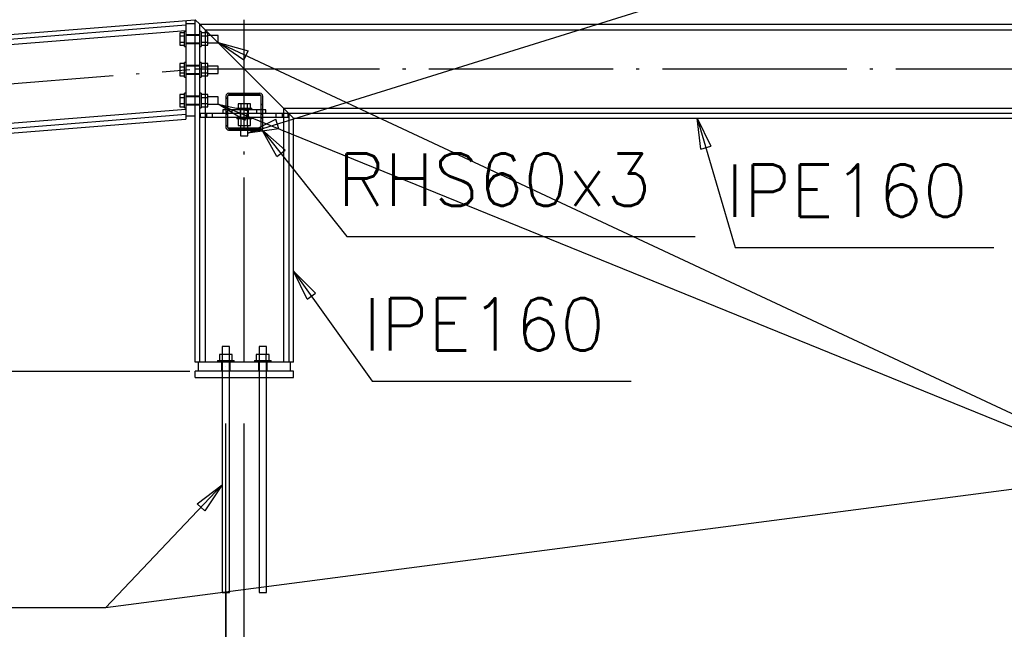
# Paper-space layout '450x700' of a CAD drawing. Header units: millimetres. Extents: x 0 to 420, y 0 to 695.
# Tile 49 of 86: x 199 to 231, y 314 to 334. Entities that reach past the tile are written whole.
import ezdxf

# ---------------------------------------------------------------- set-up
doc = ezdxf.new("R2010")
doc.units = ezdxf.units.MM
doc.linetypes.add('ACAD_ISO02W100', pattern=[15, 12, -3])
doc.linetypes.add('ACAD_ISO04W100', pattern=[30, 24, -3, 0, -3])
doc.layers.get('0').update_dxf_attribs({"linetype": 'CONTINUOUS'})
doc.layers.add('AS_DIM_ON', color=7, linetype='CONTINUOUS')
doc.layers.add('AS_INS_ON', color=7, linetype='CONTINUOUS')
doc.styles.add('Simplex.shx', font='simplex.shx', dxfattribs={"height": 2})

psp = doc.layouts.new('450x700')

# ---------------------------------------------------------------- hatches: boundary and pattern name
h = psp.add_hatch()
h.set_pattern_fill('ANSI31', color=256, scale=0.1, style=0)
h.set_pattern_definition([(45, (237.16074, 342.5165), (-0.2245064, 0.2245064), [])])
h.paths.add_polyline_path([(207.12, 331.757), (206.1, 331.757, 0.414214), (206.01, 331.667), (206.01, 330.647, 0.414214), (206.1, 330.557), (207.12, 330.557, 0.414214), (207.21, 330.647), (207.21, 331.667, 0.414214)], flags=0)
h.paths.add_polyline_path([(206.13, 331.697), (207.09, 331.697, -0.414214), (207.15, 331.637), (207.15, 330.677, -0.414214), (207.09, 330.617), (206.13, 330.617, -0.414214), (206.07, 330.677), (206.07, 331.637, -0.414214)], flags=0)

# ---------------------------------------------------------------- linework, layer by layer
at = {"color": 7}
for p, q in [((206.73, 330.462), (238.933, 340.503)), ((205.76, 333.405), (238.775, 317.978)), ((205.76, 331.405), (238.775, 317.978)), ((232.69, 319.016), (202.091, 315.019))]:
    psp.add_line(p, q, dxfattribs=at)
at = {"linetype": 'Continuous', "ltscale": 0.25}
for p, q in [((185.073, 332.555), (205.01, 334.149)), ((204.71, 334.125), (204.71, 333.977)), ((205.01, 334.149), (205.158, 334.001)), ((205.01, 334.015), (205.01, 334.149)), ((105.476, 326.041), (204.71, 333.977)), ((154.496, 329.78), (204.71, 333.796)), ((205.01, 334.015), (204.71, 334.015)), ((204.71, 333.977), (204.71, 331.063)), ((205.01, 331.025), (205.01, 334.015)), ((205.158, 334.001), (205.21, 333.948)), ((205.158, 323.016), (205.158, 334.001)), ((205.158, 334.001), (234.862, 334.001)), ((205.21, 333.948), (205.338, 333.821)), ((205.338, 333.821), (205.519, 333.64)), ((205.338, 333.821), (205.338, 333.72)), ((205.338, 333.821), (234.682, 333.821)), ((204.66, 333.72), (204.51, 333.72)), ((204.51, 333.72), (204.51, 333.62)), ((204.51, 333.62), (204.66, 333.62)), ((204.51, 333.62), (204.51, 333.42)), ((204.71, 333.76), (204.66, 333.76)), ((204.66, 333.755), (204.66, 333.76)), ((204.66, 333.742), (204.66, 333.755)), ((204.66, 333.72), (204.66, 333.742)), ((204.66, 333.69), (204.66, 333.72)), ((204.66, 333.653), (204.66, 333.69)), ((204.66, 333.612), (204.66, 333.653)), ((204.66, 333.567), (204.66, 333.612)), ((204.66, 333.52), (204.66, 333.567)), ((204.66, 333.473), (204.66, 333.52)), ((204.66, 333.428), (204.66, 333.473)), ((205.208, 333.76), (205.158, 333.76)), ((205.208, 333.76), (205.208, 333.755)), ((205.208, 333.755), (205.208, 333.742)), ((205.208, 333.742), (205.208, 333.72)), ((205.424, 333.72), (205.208, 333.72)), ((205.208, 333.72), (205.208, 333.69)), ((205.208, 333.69), (205.208, 333.653)), ((205.208, 333.653), (205.208, 333.612)), ((205.208, 333.62), (205.424, 333.62)), ((205.208, 333.612), (205.208, 333.567)), ((205.208, 333.567), (205.208, 333.52)), ((205.208, 333.52), (205.208, 333.473)), ((205.208, 333.473), (205.208, 333.428)), ((205.424, 333.62), (205.424, 333.72)), ((205.76, 333.64), (205.424, 333.64)), ((205.424, 333.42), (205.424, 333.62)), ((205.76, 333.631), (205.76, 333.64)), ((205.76, 333.605), (205.76, 333.631)), ((205.76, 333.566), (205.76, 333.605)), ((205.76, 333.52), (205.76, 333.566)), ((205.76, 333.474), (205.76, 333.52)), ((205.76, 333.435), (205.76, 333.474)), ((204.51, 333.42), (204.66, 333.42)), ((204.51, 333.42), (204.51, 333.32)), ((204.51, 333.32), (204.66, 333.32)), ((204.66, 333.387), (204.66, 333.428)), ((204.66, 333.35), (204.66, 333.387)), ((204.66, 333.32), (204.66, 333.35)), ((204.66, 333.298), (204.66, 333.32)), ((204.66, 333.285), (204.66, 333.298)), ((204.66, 333.28), (204.66, 333.285)), ((204.66, 333.28), (204.71, 333.28)), ((205.158, 333.28), (205.208, 333.28)), ((205.208, 333.428), (205.208, 333.387)), ((205.208, 333.42), (205.424, 333.42)), ((205.208, 333.387), (205.208, 333.35)), ((205.208, 333.35), (205.208, 333.32)), ((205.208, 333.32), (205.424, 333.32)), ((205.208, 333.32), (205.208, 333.298)), ((205.208, 333.298), (205.208, 333.285)), ((205.208, 333.285), (205.208, 333.28)), ((205.338, 333.32), (205.338, 332.72)), ((205.424, 333.32), (205.424, 333.42)), ((205.424, 333.4), (205.76, 333.4)), ((205.759, 333.4), (207.882, 331.277)), ((205.76, 333.409), (205.76, 333.435)), ((205.76, 333.4), (205.76, 333.409)), ((204.66, 332.72), (204.51, 332.72)), ((204.51, 332.72), (204.51, 332.62)), ((204.51, 332.62), (204.66, 332.62)), ((204.51, 332.62), (204.51, 332.42)), ((204.71, 332.76), (204.66, 332.76)), ((204.66, 332.755), (204.66, 332.76)), ((204.66, 332.742), (204.66, 332.755)), ((204.66, 332.72), (204.66, 332.742)), ((204.66, 332.69), (204.66, 332.72)), ((204.66, 332.653), (204.66, 332.69)), ((204.66, 332.612), (204.66, 332.653)), ((204.66, 332.567), (204.66, 332.612)), ((204.66, 332.52), (204.66, 332.567)), ((204.66, 332.473), (204.66, 332.52)), ((205.208, 332.76), (205.158, 332.76)), ((205.208, 332.76), (205.208, 332.755)), ((205.208, 332.755), (205.208, 332.742)), ((205.208, 332.742), (205.208, 332.72)), ((205.424, 332.72), (205.208, 332.72)), ((205.208, 332.72), (205.208, 332.69)), ((205.208, 332.69), (205.208, 332.653)), ((205.208, 332.653), (205.208, 332.612)), ((205.208, 332.62), (205.424, 332.62)), ((205.208, 332.612), (205.208, 332.567)), ((205.208, 332.567), (205.208, 332.52)), ((205.208, 332.52), (205.208, 332.473)), ((205.424, 332.62), (205.424, 332.72)), ((205.76, 332.64), (205.424, 332.64)), ((205.424, 332.42), (205.424, 332.62)), ((205.76, 332.631), (205.76, 332.64)), ((205.76, 332.605), (205.76, 332.631)), ((205.76, 332.566), (205.76, 332.605)), ((205.76, 332.52), (205.76, 332.566)), ((205.76, 332.474), (205.76, 332.52)), ((204.51, 332.42), (204.66, 332.42)), ((204.51, 332.42), (204.51, 332.32)), ((204.51, 332.32), (204.66, 332.32)), ((204.66, 332.428), (204.66, 332.473)), ((204.66, 332.387), (204.66, 332.428)), ((204.66, 332.35), (204.66, 332.387)), ((204.66, 332.32), (204.66, 332.35)), ((204.66, 332.298), (204.66, 332.32)), ((204.66, 332.285), (204.66, 332.298)), ((204.66, 332.28), (204.66, 332.285)), ((204.66, 332.28), (204.71, 332.28)), ((205.158, 332.28), (205.208, 332.28)), ((205.208, 332.473), (205.208, 332.428)), ((205.208, 332.428), (205.208, 332.387)), ((205.208, 332.42), (205.424, 332.42)), ((205.208, 332.387), (205.208, 332.35)), ((205.208, 332.35), (205.208, 332.32)), ((205.208, 332.32), (205.424, 332.32)), ((205.208, 332.32), (205.208, 332.298)), ((205.208, 332.298), (205.208, 332.285)), ((205.208, 332.285), (205.208, 332.28)), ((205.338, 332.32), (205.338, 331.72)), ((205.424, 332.32), (205.424, 332.42)), ((205.424, 332.4), (205.76, 332.4)), ((205.76, 332.435), (205.76, 332.474)), ((205.76, 332.409), (205.76, 332.435)), ((205.76, 332.4), (205.76, 332.409)), ((204.66, 331.72), (204.51, 331.72)), ((204.51, 331.72), (204.51, 331.62)), ((204.51, 331.62), (204.66, 331.62)), ((204.51, 331.62), (204.51, 331.42)), ((204.71, 331.76), (204.66, 331.76)), ((204.66, 331.755), (204.66, 331.76)), ((204.66, 331.742), (204.66, 331.755)), ((204.66, 331.72), (204.66, 331.742)), ((204.66, 331.69), (204.66, 331.72)), ((204.66, 331.653), (204.66, 331.69)), ((204.66, 331.612), (204.66, 331.653)), ((204.66, 331.567), (204.66, 331.612)), ((204.66, 331.52), (204.66, 331.567)), ((205.208, 331.76), (205.158, 331.76)), ((205.208, 331.76), (205.208, 331.755)), ((205.208, 331.755), (205.208, 331.742)), ((205.208, 331.742), (205.208, 331.72)), ((205.424, 331.72), (205.208, 331.72)), ((205.208, 331.72), (205.208, 331.69)), ((205.208, 331.69), (205.208, 331.653)), ((205.208, 331.653), (205.208, 331.612)), ((205.208, 331.62), (205.424, 331.62)), ((205.208, 331.612), (205.208, 331.567)), ((205.208, 331.567), (205.208, 331.52)), ((205.424, 331.62), (205.424, 331.72)), ((205.76, 331.64), (205.424, 331.64)), ((205.424, 331.42), (205.424, 331.62)), ((205.76, 331.631), (205.76, 331.64)), ((205.76, 331.605), (205.76, 331.631)), ((205.76, 331.566), (205.76, 331.605)), ((205.76, 331.52), (205.76, 331.566)), ((206.01, 331.667), (206.01, 330.647)), ((206.07, 330.677), (206.07, 331.637)), ((206.1, 331.757), (207.12, 331.757)), ((206.13, 331.697), (207.09, 331.697)), ((207.15, 331.637), (207.15, 330.677)), ((207.21, 330.647), (207.21, 331.667)), ((154.699, 327.245), (204.71, 331.244)), ((204.51, 331.42), (204.66, 331.42)), ((204.51, 331.42), (204.51, 331.32)), ((204.51, 331.32), (204.66, 331.32)), ((204.66, 331.473), (204.66, 331.52)), ((204.66, 331.428), (204.66, 331.473)), ((204.66, 331.387), (204.66, 331.428)), ((204.66, 331.35), (204.66, 331.387)), ((204.66, 331.32), (204.66, 331.35)), ((204.66, 331.298), (204.66, 331.32)), ((204.66, 331.285), (204.66, 331.298)), ((204.66, 331.28), (204.66, 331.285)), ((204.66, 331.28), (204.71, 331.28)), ((205.158, 331.28), (205.208, 331.28)), ((205.208, 331.52), (205.208, 331.473)), ((205.208, 331.473), (205.208, 331.428)), ((205.208, 331.428), (205.208, 331.387)), ((205.208, 331.42), (205.424, 331.42)), ((205.208, 331.387), (205.208, 331.35)), ((205.208, 331.35), (205.208, 331.32)), ((205.208, 331.32), (205.424, 331.32)), ((205.208, 331.32), (205.208, 331.298)), ((205.208, 331.298), (205.208, 331.285)), ((205.208, 331.285), (205.208, 331.28)), ((205.338, 331.32), (205.338, 331.097)), ((205.424, 331.32), (205.424, 331.42)), ((205.424, 331.4), (205.76, 331.4)), ((205.76, 331.474), (205.76, 331.52)), ((205.76, 331.435), (205.76, 331.474)), ((205.76, 331.409), (205.76, 331.435)), ((205.76, 331.4), (205.76, 331.409)), ((206.01, 331.217), (205.91, 331.217)), ((205.91, 331.217), (205.91, 331.097)), ((207.15, 331.217), (206.07, 331.217)), ((207.31, 331.217), (207.21, 331.217)), ((207.31, 331.097), (207.31, 331.217)), ((207.882, 331.277), (208.009, 331.15)), ((207.882, 331.277), (207.882, 331.097)), ((207.882, 331.277), (232.138, 331.277)), ((204.71, 331.063), (108.38, 323.36)), ((108.528, 323.223), (204.71, 330.915)), ((204.71, 331.063), (204.71, 330.915)), ((204.71, 331.025), (205.01, 331.025)), ((205.01, 323.016), (205.01, 331.025)), ((205.578, 331.097), (205.178, 331.097)), ((205.178, 331.097), (205.178, 330.977)), ((205.178, 330.977), (205.578, 330.977)), ((205.338, 330.977), (205.338, 323.016)), ((205.91, 331.097), (205.578, 331.097)), ((205.578, 330.977), (205.578, 331.097)), ((205.578, 330.977), (206.01, 330.977)), ((206.01, 331.097), (205.91, 331.097)), ((207.15, 331.097), (206.07, 331.097)), ((207.31, 331.097), (207.21, 331.097)), ((207.21, 330.977), (207.642, 330.977)), ((207.642, 331.097), (207.31, 331.097)), ((208.042, 331.097), (207.642, 331.097)), ((207.642, 330.977), (207.642, 331.097)), ((207.642, 330.977), (208.042, 330.977)), ((207.882, 330.977), (207.882, 323.016)), ((208.009, 331.15), (208.062, 331.097)), ((208.042, 330.977), (208.042, 331.097)), ((208.062, 331.097), (208.21, 330.949)), ((208.062, 331.097), (208.062, 323.016)), ((231.958, 331.097), (208.062, 331.097)), ((208.21, 323.016), (208.21, 330.949)), ((208.21, 330.949), (231.81, 330.949)), ((207.09, 330.617), (206.13, 330.617)), ((206.1, 330.557), (207.12, 330.557)), ((206.49, 330.557), (206.49, 330.367)), ((206.49, 330.367), (206.499, 330.367)), ((206.499, 330.367), (206.525, 330.367)), ((206.525, 330.367), (206.564, 330.367)), ((206.564, 330.367), (206.61, 330.367)), ((206.61, 330.367), (206.656, 330.367)), ((206.656, 330.367), (206.695, 330.367)), ((206.695, 330.367), (206.721, 330.367)), ((206.721, 330.367), (206.73, 330.367)), ((206.73, 330.367), (206.73, 330.557)), ((205.905, 323.258), (205.8, 323.258)), ((205.8, 323.258), (205.8, 323.066)), ((205.899, 323.516), (205.89, 323.516)), ((205.89, 323.516), (205.89, 323.258)), ((205.925, 323.516), (205.899, 323.516)), ((206.114, 323.258), (205.905, 323.258)), ((205.905, 323.066), (205.905, 323.258)), ((205.964, 323.516), (205.925, 323.516)), ((206.01, 323.516), (205.964, 323.516)), ((206.056, 323.516), (206.01, 323.516)), ((206.095, 323.516), (206.056, 323.516)), ((206.121, 323.516), (206.095, 323.516)), ((206.219, 323.258), (206.114, 323.258)), ((206.114, 323.258), (206.114, 323.066)), ((206.13, 323.516), (206.121, 323.516)), ((206.13, 323.258), (206.13, 323.516)), ((206.219, 323.066), (206.219, 323.258)), ((207.105, 323.258), (207, 323.258)), ((207, 323.258), (207, 323.066)), ((207.099, 323.516), (207.09, 323.516)), ((207.09, 323.516), (207.09, 323.258)), ((207.125, 323.516), (207.099, 323.516)), ((207.314, 323.258), (207.105, 323.258)), ((207.105, 323.066), (207.105, 323.258)), ((207.164, 323.516), (207.125, 323.516)), ((207.21, 323.516), (207.164, 323.516)), ((207.256, 323.516), (207.21, 323.516)), ((207.295, 323.516), (207.256, 323.516)), ((207.321, 323.516), (207.295, 323.516)), ((207.419, 323.258), (207.314, 323.258)), ((207.314, 323.258), (207.314, 323.066)), ((207.33, 323.516), (207.321, 323.516)), ((207.33, 323.258), (207.33, 323.516)), ((207.419, 323.066), (207.419, 323.258)), ((205.11, 323.016), (205.01, 323.016)), ((208.11, 323.016), (205.11, 323.016)), ((205.11, 323.016), (205.11, 322.716)), ((205.74, 323.066), (205.745, 323.066)), ((205.74, 323.066), (205.74, 323.016)), ((205.745, 323.066), (205.76, 323.066)), ((205.76, 323.066), (205.785, 323.066)), ((205.785, 323.066), (205.819, 323.066)), ((205.819, 323.066), (205.86, 323.066)), ((205.86, 323.066), (205.906, 323.066)), ((205.906, 323.066), (205.957, 323.066)), ((205.957, 323.066), (206.01, 323.066)), ((206.01, 323.066), (206.062, 323.066)), ((206.062, 323.066), (206.113, 323.066)), ((206.113, 323.066), (206.16, 323.066)), ((206.16, 323.066), (206.201, 323.066)), ((206.201, 323.066), (206.234, 323.066)), ((206.234, 323.066), (206.259, 323.066)), ((206.259, 323.066), (206.275, 323.066)), ((206.275, 323.066), (206.28, 323.066)), ((206.28, 323.016), (206.28, 323.066)), ((206.94, 323.066), (206.945, 323.066)), ((206.94, 323.066), (206.94, 323.016)), ((206.945, 323.066), (206.96, 323.066)), ((206.96, 323.066), (206.985, 323.066)), ((206.985, 323.066), (207.019, 323.066)), ((207.019, 323.066), (207.06, 323.066)), ((207.06, 323.066), (207.106, 323.066)), ((207.106, 323.066), (207.157, 323.066)), ((207.157, 323.066), (207.21, 323.066)), ((207.21, 323.066), (207.262, 323.066)), ((207.262, 323.066), (207.313, 323.066)), ((207.313, 323.066), (207.36, 323.066)), ((207.36, 323.066), (207.401, 323.066)), ((207.401, 323.066), (207.434, 323.066)), ((207.434, 323.066), (207.459, 323.066)), ((207.459, 323.066), (207.475, 323.066)), ((207.475, 323.066), (207.48, 323.066)), ((207.48, 323.016), (207.48, 323.066)), ((208.11, 322.716), (208.11, 323.016)), ((208.21, 323.016), (208.11, 323.016)), ((208.21, 322.716), (205.01, 322.716)), ((205.01, 322.516), (205.01, 322.716)), ((208.21, 322.516), (208.21, 322.716)), ((205.01, 322.516), (208.21, 322.516)), ((205.89, 322.516), (205.89, 315.516)), ((206.13, 315.516), (206.13, 322.516)), ((207.09, 322.516), (207.09, 315.516)), ((207.33, 315.516), (207.33, 322.516)), ((205.89, 315.516), (205.892, 315.516)), ((205.892, 315.516), (205.899, 315.516)), ((205.899, 315.516), (205.91, 315.516)), ((205.91, 315.516), (205.925, 315.516)), ((205.925, 315.516), (205.943, 315.516)), ((205.943, 315.516), (205.964, 315.516)), ((205.964, 315.516), (205.986, 315.516)), ((205.986, 315.516), (206.01, 315.516)), ((206.01, 315.516), (206.033, 315.516)), ((206.033, 315.516), (206.056, 315.516)), ((206.056, 315.516), (206.076, 315.516)), ((206.076, 315.516), (206.095, 315.516)), ((206.095, 315.516), (206.109, 315.516)), ((206.109, 315.516), (206.121, 315.516)), ((206.121, 315.516), (206.127, 315.516)), ((206.127, 315.516), (206.13, 315.516)), ((207.09, 315.516), (207.092, 315.516)), ((207.092, 315.516), (207.099, 315.516)), ((207.099, 315.516), (207.11, 315.516)), ((207.11, 315.516), (207.125, 315.516)), ((207.125, 315.516), (207.143, 315.516)), ((207.143, 315.516), (207.164, 315.516)), ((207.164, 315.516), (207.186, 315.516)), ((207.186, 315.516), (207.21, 315.516)), ((207.21, 315.516), (207.233, 315.516)), ((207.233, 315.516), (207.256, 315.516)), ((207.256, 315.516), (207.276, 315.516)), ((207.276, 315.516), (207.295, 315.516)), ((207.295, 315.516), (207.309, 315.516)), ((207.309, 315.516), (207.321, 315.516)), ((207.321, 315.516), (207.327, 315.516)), ((207.327, 315.516), (207.33, 315.516))]:
    psp.add_line(p, q, dxfattribs=at)
at = {"color": 10, "linetype": 'ACAD_ISO04W100', "ltscale": 0.25}
for p, q in [((206.61, 323.016), (206.61, 334.149)), ((105.455, 324.583), (204.837, 332.53)), ((205.01, 332.549), (235.01, 332.549)), ((206.61, 331.157), (206.61, 331.157))]:
    psp.add_line(p, q, dxfattribs=at)
at = {"color": 84, "linetype": 'ACAD_ISO02W100', "ltscale": 0.25}
for p, q in [((205.01, 333.66), (204.71, 333.66)), ((205.158, 333.64), (204.71, 333.64)), ((205.158, 333.66), (205.01, 333.66)), ((205.338, 333.72), (205.338, 333.32)), ((205.519, 333.64), (205.759, 333.4)), ((204.71, 333.4), (205.158, 333.4)), ((204.71, 333.38), (205.01, 333.38)), ((205.01, 333.38), (205.158, 333.38)), ((205.01, 332.66), (204.71, 332.66)), ((205.158, 332.64), (204.71, 332.64)), ((205.158, 332.66), (205.01, 332.66)), ((205.338, 332.72), (205.338, 332.32)), ((204.71, 332.4), (205.158, 332.4)), ((204.71, 332.38), (205.01, 332.38)), ((205.01, 332.38), (205.158, 332.38)), ((205.01, 331.66), (204.71, 331.66)), ((205.158, 331.64), (204.71, 331.64)), ((205.158, 331.66), (205.01, 331.66)), ((205.338, 331.72), (205.338, 331.32)), ((206.06, 331.637), (206.06, 331.217)), ((207.08, 331.717), (206.14, 331.717)), ((207.16, 331.217), (207.16, 331.637)), ((204.71, 331.4), (205.158, 331.4)), ((204.71, 331.38), (205.01, 331.38)), ((205.01, 331.38), (205.158, 331.38)), ((206.01, 331.237), (206.07, 331.237)), ((206.07, 331.217), (206.01, 331.217)), ((206.21, 331.097), (206.21, 331.217)), ((206.37, 331.267), (206.374, 331.267)), ((206.37, 331.267), (206.37, 331.217)), ((206.374, 331.267), (206.388, 331.267)), ((206.388, 331.267), (206.409, 331.267)), ((206.51, 331.417), (206.409, 331.417)), ((206.409, 331.417), (206.409, 331.267)), ((206.409, 331.267), (206.44, 331.267)), ((206.44, 331.267), (206.476, 331.267)), ((206.47, 331.217), (206.47, 331.097)), ((206.476, 331.267), (206.518, 331.267)), ((206.49, 331.217), (206.49, 330.977)), ((206.71, 331.417), (206.51, 331.417)), ((206.51, 331.267), (206.51, 331.417)), ((206.518, 331.267), (206.563, 331.267)), ((206.563, 331.267), (206.61, 331.267)), ((206.61, 331.267), (206.657, 331.267)), ((206.657, 331.267), (206.702, 331.267)), ((206.702, 331.267), (206.743, 331.267)), ((206.81, 331.417), (206.71, 331.417)), ((206.71, 331.267), (206.71, 331.417)), ((206.73, 330.977), (206.73, 331.217)), ((206.743, 331.267), (206.779, 331.267)), ((206.75, 331.097), (206.75, 331.217)), ((206.779, 331.267), (206.81, 331.267)), ((206.81, 331.267), (206.81, 331.417)), ((206.81, 331.267), (206.831, 331.267)), ((206.831, 331.267), (206.845, 331.267)), ((206.845, 331.267), (206.85, 331.267)), ((206.85, 331.217), (206.85, 331.267)), ((207.01, 331.217), (207.01, 331.097)), ((207.15, 331.237), (207.21, 331.237)), ((207.21, 331.217), (207.15, 331.217)), ((205.338, 331.097), (205.338, 330.977)), ((205.378, 331.097), (205.378, 330.977)), ((206.07, 331.097), (206.01, 331.097)), ((206.01, 331.077), (206.07, 331.077)), ((206.01, 330.977), (207.21, 330.977)), ((206.06, 331.097), (206.06, 330.677)), ((206.37, 330.977), (206.37, 330.927)), ((206.374, 330.927), (206.37, 330.927)), ((206.388, 330.927), (206.374, 330.927)), ((206.409, 330.927), (206.388, 330.927)), ((206.44, 330.927), (206.409, 330.927)), ((206.409, 330.927), (206.409, 330.711)), ((206.476, 330.927), (206.44, 330.927)), ((206.47, 331.097), (206.47, 330.977)), ((206.518, 330.927), (206.476, 330.927)), ((206.51, 330.711), (206.51, 330.927)), ((206.563, 330.927), (206.518, 330.927)), ((206.61, 330.927), (206.563, 330.927)), ((206.657, 330.927), (206.61, 330.927)), ((206.702, 330.927), (206.657, 330.927)), ((206.743, 330.927), (206.702, 330.927)), ((206.71, 330.711), (206.71, 330.927)), ((206.779, 330.927), (206.743, 330.927)), ((206.75, 330.977), (206.75, 331.097)), ((206.81, 330.927), (206.779, 330.927)), ((206.831, 330.927), (206.81, 330.927)), ((206.81, 330.711), (206.81, 330.927)), ((206.845, 330.927), (206.831, 330.927)), ((206.85, 330.927), (206.845, 330.927)), ((206.85, 330.927), (206.85, 330.977)), ((207.21, 331.097), (207.15, 331.097)), ((207.15, 331.077), (207.21, 331.077)), ((207.16, 330.677), (207.16, 331.097)), ((207.842, 331.097), (207.842, 330.977)), ((207.882, 331.097), (207.882, 330.977)), ((206.14, 330.597), (207.08, 330.597)), ((206.409, 330.711), (206.51, 330.711)), ((206.49, 330.711), (206.49, 330.557)), ((206.51, 330.711), (206.71, 330.711)), ((206.71, 330.711), (206.81, 330.711)), ((206.73, 330.557), (206.73, 330.711)), ((205.87, 323.016), (205.87, 322.716)), ((205.89, 323.016), (205.89, 322.716)), ((206.13, 322.716), (206.13, 323.016)), ((206.15, 322.716), (206.15, 323.016)), ((207.07, 323.016), (207.07, 322.716)), ((207.09, 323.016), (207.09, 322.716)), ((207.33, 322.716), (207.33, 323.016)), ((207.35, 322.716), (207.35, 323.016)), ((205.89, 322.716), (205.89, 322.516)), ((206.13, 322.516), (206.13, 322.716)), ((207.09, 322.716), (207.09, 322.516)), ((207.33, 322.516), (207.33, 322.716))]:
    psp.add_line(p, q, dxfattribs=at)
at = {"color": 0, "linetype": 'ByBlock', "lineweight": -2}
for p, q in [((206.595, 332.83), (205.76, 333.405)), ((205.76, 333.405), (206.736, 333.132)), ((206.595, 332.83), (206.736, 333.132)), ((206.623, 330.873), (205.76, 331.405)), ((205.76, 331.405), (206.749, 331.182)), ((206.623, 330.873), (206.749, 331.182)), ((206.73, 330.462), (207.635, 330.919)), ((207.734, 330.601), (207.635, 330.919)), ((221.465, 329.942), (221.344, 330.949)), ((221.344, 330.949), (221.785, 330.036)), ((207.734, 330.601), (206.73, 330.462)), ((207.673, 329.696), (207.183, 330.583)), ((207.183, 330.583), (207.934, 329.902)), ((221.465, 329.942), (221.785, 330.036)), ((207.673, 329.696), (207.934, 329.902)), ((208.656, 325.061), (208.21, 325.972)), ((208.21, 325.972), (208.927, 325.255)), ((208.656, 325.061), (208.927, 325.255)), ((205.08, 318.406), (205.89, 319.016)), ((205.89, 319.016), (205.322, 318.177)), ((205.08, 318.406), (205.322, 318.177))]:
    psp.add_line(p, q, dxfattribs=at)
at = {"color": 20, "linetype": 'ACAD_ISO04W100', "ltscale": 0.25}
for p, q in [((206.009, 322.866), (206.009, 322.866)), ((206.009, 315.516), (206.009, 303.016))]:
    psp.add_line(p, q, dxfattribs=at)
at = {"color": 7}
for points in [[(221.344, 330.949), (222.574, 326.741), (230.993, 326.741)], [(207.183, 330.583), (209.941, 327.093), (221.275, 327.093)], [(208.21, 325.972), (210.774, 322.388), (219.193, 322.388)], [(205.89, 319.016), (202.091, 315.019), (162.758, 315.019)]]:
    psp.add_lwpolyline(points, dxfattribs=at)
at = {"linetype": 'Continuous', "ltscale": 0.25}
for centre, start, end in [((206.1, 331.667), 90, 180), ((207.12, 331.667), 0, 90), ((206.1, 330.647), 180, 270), ((207.12, 330.647), 270, 0)]:
    psp.add_arc(centre, 0.09, start, end, dxfattribs=at)
at = {"color": 84, "linetype": 'ACAD_ISO02W100', "ltscale": 0.25}
for centre, start, end in [((206.14, 331.637), 90, 180), ((207.08, 331.637), 0, 90), ((206.14, 330.677), 180, 270), ((207.08, 330.677), 270, 0)]:
    psp.add_arc(centre, 0.08, start, end, dxfattribs=at)
at = {"linetype": 'Continuous', "ltscale": 0.25, "extrusion": (2.27374e-13, -9.41813e-14, -1)}
psp.add_arc((-206.13, 331.637), 0.06, 0, 90, dxfattribs=at)
at = {"linetype": 'Continuous', "ltscale": 0.25, "extrusion": (-6.27875e-14, -1.51582e-13, -1)}
psp.add_arc((-207.09, 331.637), 0.06, 90, 180, dxfattribs=at)
at = {"linetype": 'Continuous', "ltscale": 0.25, "extrusion": (1.13687e-13, 4.70906e-14, -1)}
psp.add_arc((-206.13, 330.677), 0.06, 270, 0, dxfattribs=at)
at = {"linetype": 'Continuous', "ltscale": 0.25, "extrusion": (0, 0, -1)}
psp.add_arc((-207.09, 330.677), 0.06, 180, 270, dxfattribs=at)
at = {"layer": 'AS_DIM_ON', "color": 8}
for p, q in [((206.01, 308.832), (206.01, 321.016)), ((206.01, 301.332), (206.01, 321.016)), ((206.61, 308.832), (206.61, 321.016)), ((206.61, 308.832), (206.61, 321.016))]:
    psp.add_line(p, q, dxfattribs=at)
at = {"layer": 'AS_INS_ON', "color": 7}
psp.add_line((187.966, 322.716), (204.843, 322.716), dxfattribs=at)

# ---------------------------------------------------------------- texts
at = {"color": 7, "style": 'Simplex.shx'}
for s, p in [('RHS60x3', (209.643, 328.093)), ('IPE160', (222.275, 327.741)), ('IPE160', (210.476, 323.388))]:
    psp.add_text(s, height=1.7, dxfattribs=at).set_placement(p)

doc.saveas('drawing.dxf')
